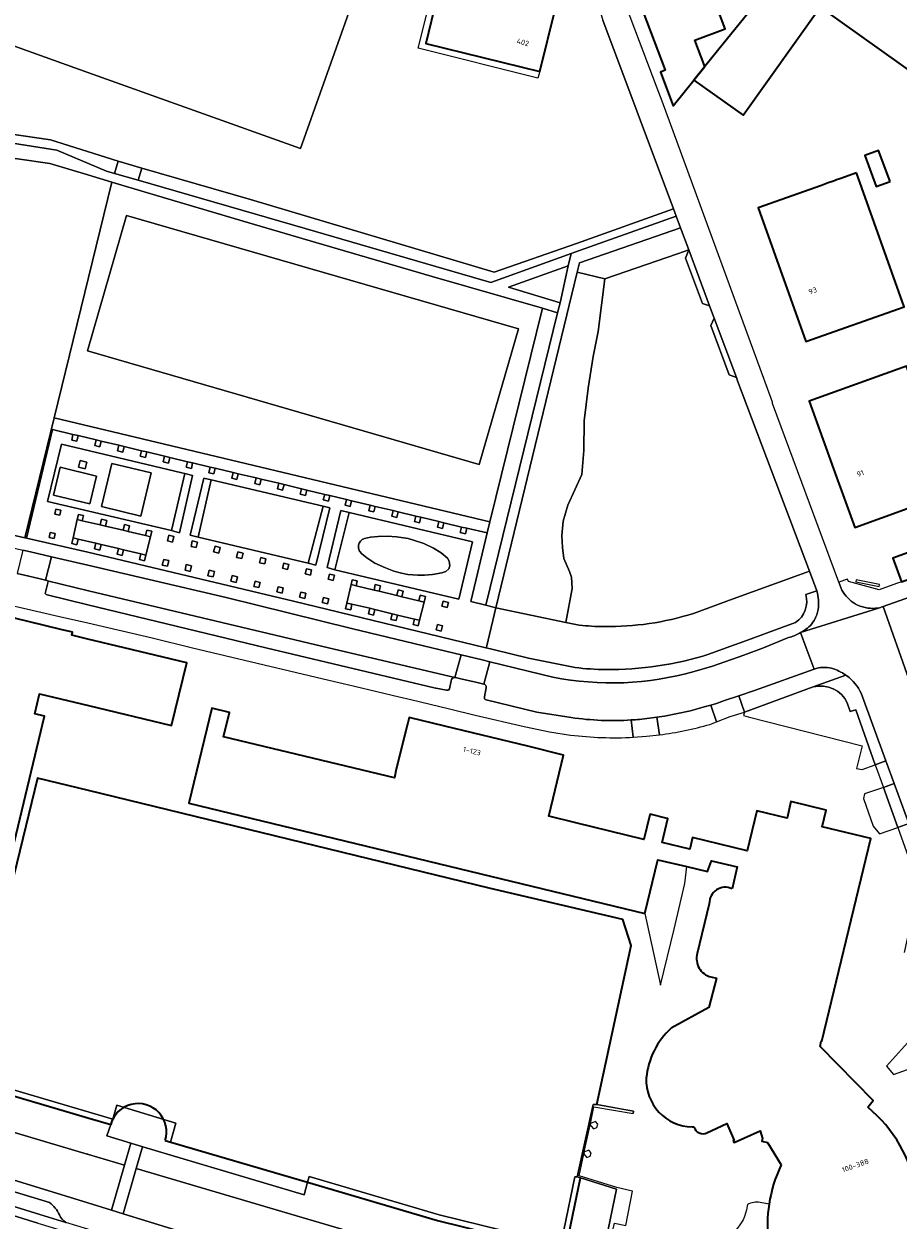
# Model space of a CAD drawing. Extents: x 151587 to 155483, y 462503 to 464608.
# Tile 184 of 236: x 153989 to 154138, y 463403 to 463606. Entities that reach past the tile are written whole.
import ezdxf
from ezdxf.enums import TextEntityAlignment as Align

# ---------------------------------------------------------------- set-up
doc = ezdxf.new("R2010")
doc.units = 0
doc.header["$LTSCALE"] = 0.5
for name, color, linetype, lineweight in [('B-RO-GK-BESCHOEIING-G', 251, 'GK-BESCHOEIING', 35), ('B-RO-GR-BEPLANTING_CULTUUR_BODEMBEDEKKER-GV', 251, 'CONTINUOUS', 18), ('B-RO-GR-BEPLANTING_CULTUUR_BOSPLANTSOEN-GV', 251, 'CONTINUOUS', 18), ('B-RO-GR-BEPLANTING_CULTUUR_HEESTERS-GV', 251, 'CONTINUOUS', 18), ('B-RO-GR-BEPLANTING_CULTUUR_VASTE PLANTENVAK-GV', 251, 'CONTINUOUS', 18), ('B-RO-GR-GROENVOORZIENING-GV', 251, 'CONTINUOUS', 18), ('B-RO-GR-HAAG-GV', 251, 'CONTINUOUS', 13), ('B-RO-IE-TERREINAFSCHEIDING_KUNSTMATIG_HEKWERK-G', 251, 'IE-TERREINAFSCHEIDING-KUNSTMATIG', 18), ('B-RO-IE-TERREINAFSCHEIDING_KUNSTMATIG_MUUR-G', 251, 'IE-TERREINAFSCHEIDING-KUNSTMATIG-DICHT', 18), ('B-RO-OG-BEBOUWING-GV', 6, 'CONTINUOUS', 35), ('B-RO-OG-BEBOUWING-T18', 1, 'CONTINUOUS', 18), ('B-RO-OG-TERREIN_CULTUURSCHEIDING-GV', 251, 'CONTINUOUS', 18), ('B-RO-OG-TERREIN_ONBEGROEID-GV', 251, 'CONTINUOUS', 18), ('B-RO-OG-WATER_MEER-GV', 251, 'CONTINUOUS', 18), ('B-RO-OG-WATER_SLOOT-GV', 251, 'CONTINUOUS', 18), ('B-RO-VH-VERHARDING_ASFALT-GV', 251, 'CONTINUOUS', 18), ('B-RO-VH-VERHARDING_BETONSTRAATSTEEN-GV', 251, 'CONTINUOUS', 18), ('B-RO-VH-VERHARDING_HALFVERHARDING-GV', 251, 'CONTINUOUS', 18), ('B-RO-VH-VERHARDING_HALFVERHARDING_GRIND-GV', 251, 'CONTINUOUS', 18), ('B-RO-VH-VERHARDING_STRAATBAKSTEEN-GV', 251, 'CONTINUOUS', 18), ('B-RO-VH-VERHARDING_TEGEL-GV', 251, 'CONTINUOUS', 18)]:
    doc.layers.add(name, color=color, linetype=linetype, lineweight=lineweight)
doc.styles.add('NLCS-ISO-M200-T18', font='NLCS-ISO.ttf', dxfattribs={"height": 0.36})
doc.linetypes.add('GK-BESCHOEIING', pattern='A,30,-5,[1,NLCS.SHX,S=1,R=0,X=0,Y=0],-5', length=40)
doc.linetypes.add('IE-TERREINAFSCHEIDING-KUNSTMATIG', pattern='A,4,[82,NLCS.SHX,S=0.75,R=90,X=0,Y=0],4,-2', length=10)
doc.linetypes.add('IE-TERREINAFSCHEIDING-KUNSTMATIG-DICHT', pattern='A,8,-1,[82,NLCS.SHX,S=0.75,R=90,X=0,Y=0],-1', length=10)

msp = doc.modelspace()

# ---------------------------------------------------------------- linework, layer by layer
at = {"layer": 'B-RO-GK-BESCHOEIING-G', "flags": 128}
for points in [[(154000.1, 463475.734), (153991.401, 463477.848), (153978.816, 463426.289)], [(154086.619, 463422.272), (154092.436, 463449.326), (154091.041, 463453.772), (154068.32, 463459.111), (154000.1, 463475.734)], [(153978.816, 463426.289), (154000, 463420.027)], [(154000, 463420.027), (154003.882, 463418.909)], [(154013.166, 463416.16), (154037.36, 463409.099)], [(154037.36, 463409.099), (154059.507, 463402.54), (154077.638, 463398.104), (154081.866, 463400.249), (154083.83, 463409.813)]]:
    msp.add_lwpolyline(points, dxfattribs=at)
at = {"layer": 'B-RO-GK-BESCHOEIING-G'}
msp.add_lwpolyline([(154013.166, 463416.16, 1.016273), (154003.882, 463418.909)], format="xyb", dxfattribs=at)
at = {"layer": 'B-RO-GR-BEPLANTING_CULTUUR_BODEMBEDEKKER-GV', "flags": 128}
for points in [[(154123.459, 463493.333), (154111.757, 463489.074), (154111.605, 463488.474), (154112.385, 463488.277), (154131.802, 463483.332), (154130.839, 463479.489), (154131.787, 463479.291), (154134.003, 463480.082)], [(154134.003, 463480.082), (154130.7, 463489.44), (154129.745, 463489.18), (154129.25, 463490.613)], [(154139.741, 463443.967), (154143.918, 463437.834), (154140.516, 463433.937), (154135.94, 463428.802), (154137.094, 463427.403), (154149.335, 463431.784), (154151.236, 463426.527), (154153.255, 463427.238), (154153.317, 463427.26), (154152.868, 463428.633), (154147.814, 463442.51), (154147.697, 463442.509), (154143.498, 463454.183), (154141.608, 463458.942), (154141.279, 463458.792), (154138.952, 463448.174)]]:
    msp.add_lwpolyline(points, dxfattribs=at)
at = {"layer": 'B-RO-GR-BEPLANTING_CULTUUR_BODEMBEDEKKER-GV'}
msp.add_lwpolyline([(154129.25, 463490.613, 0.363656), (154123.459, 463493.333)], format="xyb", dxfattribs=at)
at = {"layer": 'B-RO-GR-BEPLANTING_CULTUUR_BODEMBEDEKKER-GV', "flags": 128}
msp.add_lwpolyline([(154137.861, 463469.452), (154135.409, 463476.251), (154132.168, 463475.137), (154131.99, 463474.333), (154133.63, 463469.637), (154134.754, 463468.329)], close=True, dxfattribs=at)
at = {"layer": 'B-RO-GR-BEPLANTING_CULTUUR_BOSPLANTSOEN-GV', "flags": 128}
for points in [[(154066.263, 463669.548), (154036.199, 463584.948), (154000, 463597.868), (153930.586, 463622.839)], [(154079.57, 463608.817), (154076.93, 463598.035), (154076.602, 463596.931), (154056.214, 463602.043), (154059.154, 463613.777)], [(153981.164, 463588.266), (153993.621, 463586.422), (154005.16, 463582.8), (154009.17, 463581.63), (154027.649, 463576.295), (154069.123, 463563.895), (154083.146, 463568.788), (154099.642, 463574.688), (154087.637, 463606.806)], [(154103.043, 463505.844), (154105.703, 463506.821), (154109.225, 463508.115), (154120.93, 463512.361), (154122.81, 463513.044), (154110.573, 463545.446), (154110.378, 463545.968), (154109.142, 463546.42), (154106.001, 463554.823), (154106.598, 463556.08), (154105.818, 463558.168), (154104.599, 463558.574), (154101.72, 463566.275), (154102.253, 463567.705), (154100.363, 463567.05), (154087.968, 463562.756)], [(154087.968, 463562.756), (154086.844, 463553.807), (154086.02, 463549.581), (154085.137, 463544.187), (154084.451, 463538.646), (154084.402, 463533.586), (154084.068, 463529.51), (154081.684, 463524.258), (154080.865, 463521.537), (154080.676, 463519.108), (154080.763, 463517.088), (154081.024, 463515.21), (154081.952, 463513.006), (154082.323, 463512.03), (154082.423, 463510.075), (154081.328, 463504.315), (154083.633, 463503.863)]]:
    msp.add_lwpolyline(points, dxfattribs=at)
msp.add_lwpolyline([(154083.297, 463563.89), (154069.443, 463506.817), (154081.328, 463504.315), (154082.423, 463510.075), (154082.323, 463512.03), (154081.952, 463513.006), (154081.024, 463515.21), (154080.763, 463517.088), (154080.676, 463519.108), (154080.865, 463521.537), (154081.684, 463524.258), (154084.068, 463529.51), (154084.402, 463533.586), (154084.451, 463538.646), (154085.137, 463544.187), (154086.02, 463549.581), (154086.844, 463553.807), (154087.968, 463562.756)], close=True, dxfattribs=at)
at = {"layer": 'B-RO-GR-BEPLANTING_CULTUUR_BOSPLANTSOEN-GV'}
for points in [[(154087.851, 463503.606, 0.0789816), (154103.043, 463505.844)], [(154083.633, 463503.863, 0.0258324), (154087.851, 463503.606)]]:
    msp.add_lwpolyline(points, format="xyb", dxfattribs=at)
at = {"layer": 'B-RO-GR-BEPLANTING_CULTUUR_HEESTERS-GV', "flags": 128}
for points in [[(154083.297, 463563.89), (154087.968, 463562.756), (154100.363, 463567.05), (154102.253, 463567.705), (154100.852, 463571.453), (154083.69, 463565.508)], [(154046.704, 463518.44), (154046.383, 463518.164), (154046.172, 463517.8), (154046.057, 463517.457), (154046.056, 463516.954), (154046.251, 463516.461), (154046.651, 463515.975), (154047.455, 463515.304), (154048.839, 463514.408), (154050.642, 463513.596), (154052.067, 463513.05), (154053.367, 463512.68), (154054.473, 463512.475), (154056.175, 463512.34), (154057.285, 463512.361), (154058.657, 463512.469), (154060.23, 463512.751), (154060.948, 463512.98), (154061.413, 463513.443), (154061.599, 463513.967), (154061.478, 463514.721), (154061.191, 463515.277), (154060.142, 463516.143), (154058.829, 463516.971), (154057.152, 463517.745), (154055.441, 463518.342), (154054.49, 463518.6), (154052.533, 463518.875), (154050.973, 463519.003), (154049.424, 463518.943), (154048.091, 463518.813), (154047.051, 463518.572)], [(154084.406, 463413.879), (154084.53, 463413.74), (154084.935, 463413.284), (154085.503, 463413.508), (154085.642, 463414.092), (154085.237, 463414.548), (154084.669, 463414.324), (154084.486, 463414.252)]]:
    msp.add_lwpolyline(points, close=True, dxfattribs=at)
at = {"layer": 'B-RO-GR-BEPLANTING_CULTUUR_VASTE PLANTENVAK-GV', "flags": 128}
msp.add_lwpolyline([(154085.52, 463419.067), (154085.466, 463418.818), (154085.664, 463418.595), (154086.069, 463418.139), (154086.637, 463418.363), (154086.776, 463418.947), (154086.371, 463419.403), (154085.803, 463419.179)], close=True, dxfattribs=at)
at = {"layer": 'B-RO-GR-GROENVOORZIENING-GV', "flags": 128}
for points in [[(153998.35, 463536.1), (153997.46, 463536.3), (153997.24, 463535.34), (153998.13, 463535.14)], [(154002.28, 463535.17), (154001.41, 463535.38), (154001.18, 463534.42), (154002.06, 463534.22)], [(154006.15, 463534.26), (154005.28, 463534.47), (154005.05, 463533.51), (154005.92, 463533.3)], [(154009.14, 463533.54), (154008.91, 463532.58), (154009.79, 463532.37), (154010.01, 463533.33)], [(153998.68, 463531.88), (153998.4, 463530.71), (153999.53, 463530.44), (153999.81, 463531.61)], [(154013.93, 463532.39), (154013.06, 463532.6), (154012.83, 463531.64), (154013.71, 463531.44)], [(154017.83, 463531.46), (154016.96, 463531.67), (154016.73, 463530.71), (154017.61, 463530.51)], [(154016.49, 463529.67), (154014.25, 463519.97), (154015.58, 463519.58), (154017.81, 463529.32)], [(154020.82, 463530.75), (154020.59, 463529.8), (154021.46, 463529.59), (154021.69, 463530.54)], [(154025.59, 463529.62), (154024.71, 463529.82), (154024.49, 463528.87), (154025.36, 463528.66)], [(154018.757, 463518.846), (154021.007, 463528.578), (154019.72, 463528.88), (154017.39, 463519.17)], [(154028.62, 463528.9), (154028.4, 463527.94), (154029.27, 463527.74), (154029.5, 463528.69)], [(154033.38, 463527.78), (154032.5, 463527.99), (154032.27, 463527.03), (154033.15, 463526.83)], [(154037.25, 463526.85), (154036.38, 463527.07), (154036.15, 463526.12), (154037.02, 463525.9)], [(154040.3, 463526.11), (154040.07, 463525.16), (154040.94, 463524.95), (154041.17, 463525.9)], [(154044.88, 463525.01), (154044, 463525.22), (154043.78, 463524.26), (154044.65, 463524.06)], [(153994.35, 463522.74), (153995.21, 463522.55), (153995.4, 463523.42), (153994.54, 463523.61)], [(154037.49, 463514.4), (154038.81, 463514.06), (154041.15, 463523.81), (154040.06, 463524.1)], [(154044.44, 463523.01), (154043.06, 463523.35), (154040.75, 463513.66), (154042.05, 463513.27)], [(154048.92, 463524.06), (154048.04, 463524.27), (154047.82, 463523.32), (154048.69, 463523.11)], [(154052.82, 463523.14), (154051.94, 463523.35), (154051.72, 463522.39), (154052.59, 463522.18)], [(153999.05, 463521.63), (153999.26, 463522.51), (153998.41, 463522.71), (153998.2, 463521.84)], [(154002.98, 463520.72), (154003.2, 463521.68), (154002.32, 463521.88), (154002.1, 463520.93)], [(154005.99, 463520.02), (154006.86, 463519.81), (154007.09, 463520.76), (154006.21, 463520.97)], [(154055.8, 463522.42), (154055.57, 463521.47), (154056.45, 463521.26), (154056.68, 463522.21)], [(154059.72, 463521.49), (154059.49, 463520.53), (154060.37, 463520.32), (154060.6, 463521.28)], [(153994.45, 463519.44), (153993.59, 463519.63), (153993.4, 463518.78), (153994.26, 463518.59)], [(154009.78, 463519.09), (154010.66, 463518.87), (154010.89, 463519.82), (154010.02, 463520.04)], [(154014.41, 463517.99), (154014.63, 463518.94), (154013.76, 463519.15), (154013.53, 463518.19)], [(154063.59, 463520.55), (154063.37, 463519.63), (154064.24, 463519.42), (154064.47, 463520.34)], [(153998.35, 463518.5), (153997.48, 463518.7), (153997.25, 463517.75), (153998.13, 463517.54)], [(154001.37, 463517.8), (154001.14, 463516.84), (154002.02, 463516.64), (154002.24, 463517.59)], [(154005.2, 463516.88), (154004.97, 463515.93), (154005.84, 463515.72), (154006.07, 463516.67)], [(154018.65, 463518), (154017.77, 463518.2), (154017.55, 463517.25), (154018.42, 463517.04)], [(154021.4, 463516.32), (154022.28, 463516.1), (154022.51, 463517.06), (154021.64, 463517.27)], [(154008.99, 463515.98), (154008.77, 463515.03), (154009.64, 463514.82), (154009.87, 463515.78)], [(154012.9, 463515.04), (154012.67, 463514.09), (154013.55, 463513.88), (154013.78, 463514.83)], [(154026.18, 463515.18), (154026.41, 463516.13), (154025.54, 463516.34), (154025.31, 463515.38)], [(154030.1, 463514.27), (154030.31, 463515.14), (154029.44, 463515.36), (154029.22, 463514.48)], [(154017.62, 463513.96), (154016.74, 463514.15), (154016.53, 463513.2), (154017.41, 463513)], [(154020.66, 463513.21), (154020.43, 463512.26), (154021.3, 463512.05), (154021.54, 463513)], [(154033.33, 463514.41), (154033.12, 463513.54), (154033.99, 463513.32), (154034.2, 463514.2)], [(154038.07, 463513.26), (154037.19, 463513.46), (154036.99, 463512.58), (154037.87, 463512.38)], [(154025.21, 463511.12), (154025.44, 463512.07), (154024.56, 463512.28), (154024.34, 463511.32)], [(154029.33, 463511.12), (154028.45, 463511.33), (154028.24, 463510.45), (154029.12, 463510.24)], [(154041.76, 463511.46), (154041.97, 463512.34), (154041.1, 463512.55), (154040.88, 463511.68)], [(154044.8, 463510.76), (154045.67, 463510.57), (154045.85, 463511.4), (154044.99, 463511.59)], [(154049.57, 463509.61), (154049.8, 463510.57), (154048.92, 463510.78), (154048.7, 463509.82)], [(154033.04, 463509.31), (154033.24, 463510.19), (154032.36, 463510.39), (154032.16, 463509.51)], [(154036.91, 463508.4), (154037.12, 463509.28), (154036.24, 463509.49), (154036.03, 463508.61)], [(154053.43, 463508.69), (154053.66, 463509.65), (154052.78, 463509.86), (154052.56, 463508.9)], [(154057.21, 463507.79), (154057.44, 463508.75), (154056.56, 463508.95), (154056.34, 463508)], [(154040.78, 463507.48), (154040.99, 463508.36), (154040.11, 463508.57), (154039.9, 463507.69)], [(154044.95, 463507.41), (154044.08, 463507.61), (154043.85, 463506.66), (154044.73, 463506.45)], [(154047.96, 463506.72), (154047.73, 463505.77), (154048.61, 463505.56), (154048.84, 463506.51)], [(154061.35, 463507.73), (154060.47, 463507.94), (154060.26, 463507.07), (154061.13, 463506.85)], [(154052.67, 463505.58), (154051.8, 463505.79), (154051.57, 463504.84), (154052.45, 463504.63)], [(154056.46, 463504.69), (154055.58, 463504.89), (154055.36, 463503.94), (154056.23, 463503.73)], [(154059.27, 463503.07), (154060.15, 463502.85), (154060.36, 463503.73), (154059.49, 463503.94)]]:
    msp.add_lwpolyline(points, close=True, dxfattribs=at)
at = {"layer": 'B-RO-GR-HAAG-GV', "flags": 128}
for points in [[(154014.25, 463519.97), (154015.58, 463519.58), (154017.81, 463529.32), (154016.49, 463529.67)], [(154018.757, 463518.846), (154021.007, 463528.578), (154019.72, 463528.88), (154017.39, 463519.17)], [(154040.06, 463524.1), (154037.49, 463514.4), (154038.81, 463514.06), (154041.15, 463523.81)], [(154042.05, 463513.27), (154044.44, 463523.01), (154043.06, 463523.35), (154040.75, 463513.66)]]:
    msp.add_lwpolyline(points, close=True, dxfattribs=at)
at = {"layer": 'B-RO-IE-TERREINAFSCHEIDING_KUNSTMATIG_HEKWERK-G', "flags": 128}
for points in [[(154000, 463597.868), (154036.199, 463584.948), (154066.263, 463669.548)], [(153927.565, 463634.718), (153930.586, 463622.839), (154000, 463597.868)]]:
    msp.add_lwpolyline(points, dxfattribs=at)
at = {"layer": 'B-RO-IE-TERREINAFSCHEIDING_KUNSTMATIG_MUUR-G', "flags": 128}
for points in [[(154083.83, 463409.813), (154083.3, 463410.006), (154085.995, 463422.319), (154086.619, 463422.272)], [(154086.619, 463422.272), (154092.232, 463421.25)], [(154092.232, 463421.25), (154092.847, 463421.138), (154092.784, 463420.751)], [(154083.83, 463409.813), (154089.966, 463407.901)]]:
    msp.add_lwpolyline(points, dxfattribs=at)
at = {"layer": 'B-RO-OG-BEBOUWING-GV', "flags": 128}
for points in [[(154141.763, 463596.796), (154142.832, 463596.032), (154150.996, 463607.509), (154148.707, 463609.138), (154144.51, 463612.123), (154148.367, 463617.506), (154150.924, 463615.679), (154152.087, 463617.306), (154154.442, 463620.6), (154156.08, 463619.429), (154158.428, 463617.75), (154163.477, 463624.83), (154159.78, 463627.466), (154162.335, 463631.048), (154146.01, 463642.689), (154146.37, 463643.194), (154142.75, 463645.555), (154122.662, 463620.689), (154108.106, 463602.744), (154105.027, 463598.904), (154103.145, 463596.585), (154111.543, 463590.613), (154124.641, 463609.03)], [(154103.145, 463596.585), (154105.027, 463598.904), (154103.28, 463603.366), (154108.488, 463605.34), (154101.586, 463623.546), (154092.307, 463620.036), (154090.305, 463619.271), (154098.275, 463598.268), (154097.441, 463597.952), (154099.607, 463592.227)], [(154071.426, 463610.796), (154070.691, 463607.799), (154059.404, 463610.563), (154057.502, 463602.793), (154076.93, 463598.035), (154079.57, 463608.817), (154079.729, 463609.468), (154071.589, 463611.461)], [(154136.517, 463579.349), (154134.581, 463584.616), (154132.206, 463583.743), (154134.143, 463578.476)], [(154130.821, 463580.803), (154128.132, 463579.847), (154127.793, 463579.727), (154127.434, 463579.599), (154127.184, 463579.511), (154126.915, 463579.415), (154126.57, 463579.293), (154126.331, 463579.208), (154125.993, 463579.088), (154124.869, 463578.688), (154114.095, 463574.861), (154122.184, 463552.091), (154138.91, 463558.032)], [(154141.327, 463524.379), (154147.084, 463526.455), (154145.087, 463531.994), (154143.104, 463537.494), (154139.347, 463547.913), (154122.783, 463541.941), (154127.436, 463529.037), (154128.495, 463526.1), (154130.52, 463520.483), (154139.586, 463523.752)], [(154142.37, 463512.67), (154140.896, 463516.689), (154136.993, 463515.257), (154138.467, 463511.238)]]:
    msp.add_lwpolyline(points, close=True, dxfattribs=at)
for points in [[(153977.741, 463426.547), (153992.596, 463488.378), (153990.953, 463488.776), (153991.776, 463492.198), (154000.126, 463490.178), (154014.238, 463486.763), (154016.817, 463497.425), (154006.175, 463500), (154000, 463501.494), (153997.261, 463502.157), (153997.36, 463502.648), (153997.151, 463502.698), (153995.389, 463503.123), (153984.692, 463505.703)], [(154054.398, 463487.002), (154052.476, 463479.371), (154052.19, 463477.862), (154023.103, 463484.874), (154024.098, 463489.006), (154021.089, 463489.737), (154017.172, 463473.542), (154068.511, 463461.171), (154094.777, 463454.795), (154096.998, 463463.929), (154101.914, 463462.766), (154105.435, 463461.933), (154106.137, 463463.742), (154110.489, 463462.732), (154109.653, 463458.977)], [(154132.727, 463421.827), (154133.644, 463422.953), (154124.615, 463432.161), (154124.814, 463433.085), (154124.894, 463433.073), (154133.232, 463467.54), (154124.963, 463469.555), (154125.678, 463472.368), (154119.656, 463473.823), (154119, 463471.011), (154113.842, 463472.258), (154112.186, 463465.466), (154102.911, 463467.7), (154102.443, 463465.747), (154097.74, 463466.86), (154098.702, 463470.942), (154098.582, 463470.971), (154095.677, 463471.671), (154095.66, 463471.602), (154094.603, 463467.378), (154083.022, 463470.209), (154078.428, 463471.332), (154080.961, 463481.762), (154074.864, 463483.243), (154060.769, 463486.666), (154054.686, 463488.143), (154054.398, 463487.002)], [(154105.76, 463456.457), (154103.719, 463448.001)], [(154106.022, 463444.002), (154106.99, 463443.77), (154105.702, 463438.829), (154099.293, 463435.298)], [(154102.817, 463418.485), (154103.137, 463418.474)], [(154105.364, 463417.473), (154108.762, 463419.039), (154110.008, 463416.174), (154109.844, 463416.098), (154109.97, 463415.805), (154114.445, 463417.838), (154114.824, 463416.507), (154114.71, 463416.07), (154115.691, 463415.835), (154117.995, 463412.009)]]:
    msp.add_lwpolyline(points, dxfattribs=at)
at = {"layer": 'B-RO-OG-BEBOUWING-GV'}
for points in [[(154109.653, 463458.977, 0.5696531), (154105.76, 463456.457)], [(154103.719, 463448.001, 0.4214222), (154106.022, 463444.002)], [(154099.293, 463435.298, 0.1862017), (154095.031, 463426.79)], [(154095.031, 463426.79, 0.4185565), (154102.817, 463418.485)], [(154141.044, 463407.362, 0.1839312), (154132.727, 463421.827)], [(154103.137, 463418.474, 0.4573944), (154105.364, 463417.473)], [(154117.995, 463412.009, 0.0788663), (154115.949, 463405.337)], [(154115.949, 463405.337, 0.07661), (154115.876, 463398.928)]]:
    msp.add_lwpolyline(points, format="xyb", dxfattribs=at)
at = {"layer": 'B-RO-OG-TERREIN_CULTUURSCHEIDING-GV', "flags": 128}
for points in [[(153949.178, 463584.943), (153956.57, 463586.205), (153963.864, 463586.391), (153981.725, 463586.725), (153994.708, 463584.673), (154003.18, 463581.1), (154004.55, 463580.72), (154005.16, 463582.8), (153993.621, 463586.422), (153981.164, 463588.266), (153974.059, 463588.575), (153963.904, 463588.396), (153956.371, 463588.204), (153948.138, 463586.771)], [(154100.102, 463573.458), (154099.642, 463574.688), (154083.146, 463568.788), (154069.123, 463563.895), (154027.649, 463576.295), (154009.17, 463581.63), (154008.57, 463579.55), (154036.995, 463571.319), (154068.59, 463562.17), (154082.24, 463567.068), (154083.652, 463567.575)], [(154036.491, 463569.622), (154027.365, 463572.28), (154010.131, 463577.385), (154004.048, 463579.23), (154003.995, 463579.013), (153994.253, 463539.12), (154068.412, 463521.457), (154077.346, 463557.764), (154058.605, 463563.18)], [(154066.583, 463531.199), (153999.918, 463550.514), (154006.597, 463573.566), (154073.262, 463554.251)], [(154066.583, 463531.199), (154073.262, 463554.251), (154006.597, 463573.566), (153999.918, 463550.514)], [(154081.739, 463564.971), (154071.586, 463561.343), (154080.39, 463558.71)], [(154079.92, 463557.02), (154077.346, 463557.764), (154068.412, 463521.457), (154067.94, 463519.54), (154065.16, 463507.88), (154067.7, 463507.24)], [(154044.88, 463525.01), (154048.04, 463524.27), (154048.92, 463524.06), (154051.94, 463523.35), (154052.82, 463523.14), (154055.8, 463522.42), (154056.68, 463522.21), (154059.72, 463521.49), (154060.6, 463521.28), (154063.59, 463520.55), (154064.47, 463520.34), (154067.94, 463519.54), (154068.412, 463521.457), (153994.253, 463539.12), (153989.28, 463518.735), (153989.539, 463518.676), (153993.979, 463537.154), (153997.46, 463536.3), (153998.35, 463536.1), (154001.41, 463535.38), (154002.28, 463535.17), (154005.28, 463534.47), (154006.15, 463534.26), (154009.14, 463533.54), (154010.01, 463533.33), (154013.06, 463532.6), (154013.93, 463532.39), (154016.96, 463531.67), (154017.83, 463531.46), (154020.82, 463530.75), (154021.69, 463530.54), (154024.71, 463529.82), (154025.59, 463529.62), (154028.62, 463528.9), (154029.5, 463528.69), (154032.5, 463527.99), (154033.38, 463527.78), (154036.38, 463527.07), (154037.25, 463526.85), (154040.3, 463526.11), (154041.17, 463525.9), (154044, 463525.22)], [(154018.757, 463518.846), (154037.49, 463514.4), (154040.06, 463524.1), (154021.007, 463528.578)], [(154097.468, 463442.598), (154099.787, 463452.128), (154101.595, 463459.912), (154101.914, 463462.766), (154096.998, 463463.929), (154094.777, 463454.795)], [(153982.836, 463418.893), (153980.588, 463411.541), (154000, 463405.567), (154004.016, 463404.318), (154006.243, 463411.975), (154000.125, 463413.783), (154000, 463413.82), (153999.875, 463413.857)]]:
    msp.add_lwpolyline(points, close=True, dxfattribs=at)
for points in [[(154004.048, 463579.23), (154000, 463580.458), (153993.539, 463582.418), (153982.451, 463584.011), (153982.396, 463581.788), (153981.332, 463581.735), (153981.279, 463579.076), (153976.493, 463579.129), (153976.493, 463581.735), (153975.483, 463581.735), (153975.483, 463583.917), (153970.917, 463583.752), (153964.192, 463583.828), (153956.6, 463583.586), (153949.681, 463582.355), (153937.047, 463574.154), (153947.453, 463558.987), (153952.602, 463551.102), (153966.563, 463527.653), (153967.265, 463526.472)], [(153973.794, 463522.29), (153989.28, 463518.735), (153994.253, 463539.12), (154003.995, 463579.013), (154004.048, 463579.23)], [(154122.167, 463509.087), (154124.083, 463509.673), (154122.81, 463513.044), (154120.93, 463512.361), (154109.225, 463508.115), (154105.703, 463506.821), (154103.043, 463505.844)], [(154083.633, 463503.863), (154081.328, 463504.315), (154069.443, 463506.817), (154067.819, 463500.125), (154067.701, 463500), (154067.785, 463499.985), (154068.972, 463499.697), (154074.978, 463498.24), (154082.904, 463496.64)], [(154105.702, 463498.92), (154108.641, 463500), (154112.276, 463501.325), (154118.103, 463503.449), (154120.453, 463504.301)], [(154074.411, 463382.591), (154085.904, 463378.883), (154089.593, 463393.724), (154087.717, 463394.134), (154089.618, 463402.122), (154091.547, 463401.722), (154092.695, 463407.529), (154090.029, 463408.201), (154083.61, 463410.171), (154084.406, 463413.879), (154084.486, 463414.252), (154085.466, 463418.818), (154085.52, 463419.067), (154086.124, 463421.881), (154092.784, 463420.751), (154092.847, 463421.138), (154092.232, 463421.25), (154091.217, 463421.435), (154086.619, 463422.272), (154085.995, 463422.319), (154083.3, 463410.006), (154083.83, 463409.813), (154089.966, 463407.901), (154088.192, 463399.412)], [(154075.536, 463392.436), (154056.876, 463397.034), (154030.117, 463404.919), (154008.245, 463411.384), (154006.032, 463403.69), (154038.604, 463393.662), (154042.538, 463392.455), (154063.213, 463386.111), (154073.755, 463382.803), (154074.411, 463382.591)], [(154112.251, 463405.267), (154112.205, 463405.004)], [(154115.949, 463405.337), (154115.927, 463405.341), (154114.439, 463405.604)]]:
    msp.add_lwpolyline(points, dxfattribs=at)
at = {"layer": 'B-RO-OG-TERREIN_CULTUURSCHEIDING-GV'}
for points in [[(154120.453, 463504.301, 0.3255352), (154122.167, 463509.087)], [(154103.043, 463505.844, -0.0789816), (154087.851, 463503.606)], [(154087.851, 463503.606, -0.0258324), (154083.633, 463503.863)], [(154088.141, 463496.304, 0.0797258), (154105.702, 463498.92)], [(154082.904, 463496.64, 0.0271134), (154088.141, 463496.304)], [(154112.205, 463405.004, -0.1713754), (154110.062, 463400.748)], [(154114.439, 463405.604, 0.1905694), (154112.251, 463405.267)], [(154115.876, 463398.928, -0.07661), (154115.949, 463405.337)]]:
    msp.add_lwpolyline(points, format="xyb", dxfattribs=at)
at = {"layer": 'B-RO-OG-TERREIN_ONBEGROEID-GV', "flags": 128}
for points in [[(154002.31, 463524.02), (154009.02, 463522.41), (154010.78, 463529.78), (154004.09, 463531.38)], [(154000.35, 463524.49), (154001.49, 463529.23), (153995.29, 463530.74), (153994.13, 463525.99)]]:
    msp.add_lwpolyline(points, close=True, dxfattribs=at)
at = {"layer": 'B-RO-OG-WATER_MEER-GV', "flags": 128}
for points in [[(154083.3, 463410.006), (154085.995, 463422.319), (154086.619, 463422.272), (154092.436, 463449.326), (154091.041, 463453.772), (154068.32, 463459.111), (154000.1, 463475.734), (153991.401, 463477.848), (153978.816, 463426.289), (153984.577, 463424.586), (153984.808, 463425.533), (154004.241, 463419.823), (154004.943, 463422.211), (154014.979, 463419.121), (154014.034, 463415.907), (154037.36, 463409.099), (154037.644, 463410.058), (154059.777, 463403.503), (154077.516, 463399.163), (154080.983, 463400.922), (154082.85, 463410.014)], [(154003.882, 463418.909), (154004.241, 463419.823), (153984.808, 463425.533), (153984.577, 463424.586), (154000, 463420.027)], [(154009.317, 463415.109), (154009.365, 463415.095), (154036.8, 463406.935), (154037.36, 463409.099), (154014.034, 463415.907), (154014.979, 463419.121), (154004.943, 463422.211), (154004.241, 463419.823), (154003.882, 463418.909), (154003.223, 463416.965), (154007.333, 463415.721), (154007.458, 463415.682), (154009.192, 463415.148)], [(154083.83, 463409.813), (154083.3, 463410.006), (154082.85, 463410.014), (154080.983, 463400.922), (154077.516, 463399.163), (154059.777, 463403.503), (154037.644, 463410.058), (154037.36, 463409.099), (154059.507, 463402.54), (154077.638, 463398.104), (154081.866, 463400.249)]]:
    msp.add_lwpolyline(points, close=True, dxfattribs=at)
at = {"layer": 'B-RO-OG-WATER_SLOOT-GV', "flags": 128}
msp.add_lwpolyline([(154007.333, 463415.721), (154003.223, 463416.965), (154003.882, 463418.909), (154000, 463420.027), (153984.577, 463424.586), (153982.836, 463418.893), (153999.875, 463413.857), (154000, 463413.82), (154000.125, 463413.783), (154006.243, 463411.975)], close=True, dxfattribs=at)
for points in [[(154083.83, 463409.813), (154081.866, 463400.249), (154077.638, 463398.104), (154059.507, 463402.54), (154037.36, 463409.099), (154036.8, 463406.935), (154009.365, 463415.095), (154009.317, 463415.109), (154008.245, 463411.384), (154030.117, 463404.919), (154056.876, 463397.034), (154075.536, 463392.436)], [(154088.192, 463399.412), (154089.966, 463407.901), (154083.83, 463409.813)]]:
    msp.add_lwpolyline(points, dxfattribs=at)
at = {"layer": 'B-RO-VH-VERHARDING_ASFALT-GV', "flags": 128}
for points in [[(153993.789, 463515.503), (153992.758, 463511.503), (153992.987, 463511.448)], [(153993.113, 463511.408), (153993.135, 463511.396), (154000.127, 463509.684), (154040.949, 463500), (154062.447, 463494.96), (154062.47, 463494.959), (154063.505, 463498.796), (154058.51, 463500), (154044.859, 463503.302), (154023.549, 463508.543), (154000, 463514.059), (153993.789, 463515.503)], [(153993.236, 463511.311), (153992.729, 463509.262)], [(154062.447, 463494.96), (154040.949, 463500), (154000.127, 463509.684), (153993.135, 463511.396)], [(153993.087, 463508.996), (154000, 463507.341), (154030.298, 463500), (154058.933, 463493.193), (154061.044, 463492.787)], [(154093.873, 463487.827), (154096.834, 463488.215), (154098.136, 463488.386), (154102.551, 463489.27), (154104.863, 463489.936), (154106.021, 463490.269), (154106.969, 463490.542), (154108.369, 463491.01), (154110.775, 463491.815), (154113.479, 463492.719), (154123.607, 463496.382), (154122.238, 463500), (154121.306, 463502.609), (154121.113, 463502.498)], [(154119.257, 463501.738), (154114.976, 463500), (154111.655, 463498.749), (154106.309, 463496.89), (154103.175, 463495.965)], [(154079.107, 463495.013), (154068.402, 463497.615), (154067.359, 463493.829)], [(154061.523, 463492.994), (154061.833, 463494.359)], [(154067.777, 463493.176), (154067.48, 463491.636)], [(154067.783, 463491.163), (154076.435, 463489.051), (154082.263, 463488.137)], [(153958.099, 463414.001), (153956.445, 463414.552), (153951.033, 463416.106), (153947.824, 463417.03), (153946.202, 463417.497), (153933.48, 463421.408), (153933.074, 463421.532), (153932.644, 463420.131), (153947.408, 463415.642), (153950.602, 463414.671), (153956.029, 463413.111), (153991.456, 463402.106), (154015.336, 463394.884), (154060.767, 463380.884), (154072.7, 463377.008), (154084.251, 463373.257), (154088.918, 463371.493), (154091.789, 463370.084), (154095.282, 463368.679), (154097.887, 463367.844)], [(153991.456, 463402.106), (153956.029, 463413.111), (153950.602, 463414.671), (153947.408, 463415.642), (153932.644, 463420.131), (153930.907, 463414.464), (153945.711, 463409.982), (153948.9, 463409.017), (153954.118, 463407.439), (153963.793, 463404.448), (153969.647, 463402.617)], [(154089.45, 463372.9), (154084.356, 463374.799), (154073.14, 463378.444), (154061.216, 463382.315), (154042.105, 463388.194), (154041.279, 463388.449), (154037.224, 463389.7), (154037.218, 463389.704), (154015.678, 463396.346), (154000.462, 463400.954), (154000.303, 463400.998), (154000, 463401.089), (153996.227, 463402.23), (153996.223, 463402.233), (153991.82, 463403.564), (153975.82, 463408.537), (153958.46, 463413.89)]]:
    msp.add_lwpolyline(points, dxfattribs=at)
at = {"layer": 'B-RO-VH-VERHARDING_ASFALT-GV'}
for points in [[(153992.987, 463511.448, -0.0812572), (153993.113, 463511.408)], [(153993.135, 463511.396, -0.0863088), (153993.236, 463511.311)], [(153992.729, 463509.262, 0.2179369), (153993.087, 463508.996)], [(154121.113, 463502.498, -0.0603709), (154119.257, 463501.738)], [(154061.833, 463494.359, -0.4255098), (154062.447, 463494.96)], [(154103.175, 463495.965, -0.1179985), (154079.107, 463495.013)], [(154061.044, 463492.787, 0.3734255), (154061.523, 463492.994)], [(154067.359, 463493.829, -0.4100292), (154067.777, 463493.176)], [(154067.48, 463491.636, 0.4330953), (154067.783, 463491.163)], [(154082.263, 463488.137, 0.0529937), (154092.49, 463487.725)], [(154092.49, 463487.725, 0.0072446), (154093.873, 463487.827)]]:
    msp.add_lwpolyline(points, format="xyb", dxfattribs=at)
at = {"layer": 'B-RO-VH-VERHARDING_ASFALT-GV', "flags": 128}
msp.add_lwpolyline([(154134.688, 463510.444), (154134.748, 463510.759), (154130.772, 463511.566), (154130.711, 463511.251)], close=True, dxfattribs=at)
at = {"layer": 'B-RO-VH-VERHARDING_BETONSTRAATSTEEN-GV', "flags": 128}
for points in [[(154128.296, 463509.799), (154127.789, 463511.165), (154116.542, 463541.569), (154116.515, 463541.778), (154097.749, 463593.031), (154096.909, 463595.213), (154086.914, 463621.635), (154084.851, 463627.186), (154084.114, 463629.257), (154083.435, 463630.897), (154083.358, 463631.081), (154079.543, 463641.474), (154076.953, 463640.573), (154087.637, 463606.806), (154099.642, 463574.688), (154100.102, 463573.458)], [(154100.102, 463573.458), (154100.852, 463571.453), (154102.253, 463567.705), (154105.818, 463558.168), (154106.598, 463556.08), (154110.378, 463545.968), (154110.573, 463545.446), (154122.81, 463513.044), (154124.083, 463509.673)], [(154143.848, 463503.403), (154146.659, 463504.562), (154151.496, 463506.293), (154149.476, 463512.026), (154135.331, 463507.035), (154139.695, 463494.645)], [(154143.612, 463483.529), (154141.176, 463490.441), (154139.695, 463494.645), (154135.331, 463507.035), (154134.567, 463506.766), (154121.306, 463502.609), (154122.238, 463500), (154123.607, 463496.382)], [(154121.306, 463502.609), (154134.567, 463506.766), (154134.064, 463506.728)], [(154128.989, 463495.355), (154129.163, 463495.232)], [(154131.609, 463492.263), (154135.828, 463480.742), (154137.231, 463476.912), (154139.717, 463470.123), (154143.553, 463459.646), (154145.399, 463454.606), (154149.462, 463443.143), (154157.017, 463445.951), (154154.31, 463453.234), (154153.139, 463456.491), (154143.612, 463483.529)], [(154092.49, 463487.725), (154092.825, 463484.788), (154095.06, 463484.946), (154097.286, 463485.197), (154096.834, 463488.215), (154093.873, 463487.827)], [(153958.46, 463413.89), (153975.82, 463408.537), (153991.82, 463403.564), (153996.223, 463402.233)], [(153993.479, 463405.637), (153962.613, 463415.005)]]:
    msp.add_lwpolyline(points, dxfattribs=at)
for points in [[(154102.253, 463567.705), (154101.72, 463566.275), (154104.599, 463558.574), (154105.818, 463558.168)], [(154106.598, 463556.08), (154106.001, 463554.823), (154109.142, 463546.42), (154110.378, 463545.968)], [(153992.758, 463511.503), (153993.789, 463515.503), (153992.643, 463515.77), (153990.219, 463516.334), (153988.945, 463516.631), (153987.986, 463512.638), (153989.202, 463512.349), (153991.629, 463511.771)], [(154062.47, 463494.959), (154062.551, 463494.948), (154063.726, 463494.675), (154066.017, 463494.141), (154067.359, 463493.829), (154068.402, 463497.615), (154067.079, 463497.934), (154064.719, 463498.503), (154063.505, 463498.796)], [(154111.757, 463489.074), (154110.775, 463491.815), (154108.369, 463491.01), (154106.969, 463490.542), (154106.021, 463490.269), (154106.989, 463487.386), (154109.34, 463488.288)], [(154135.409, 463476.251), (154137.231, 463476.912), (154135.828, 463480.742), (154134.003, 463480.082)], [(154141.608, 463458.942), (154143.553, 463459.646), (154139.717, 463470.123), (154137.861, 463469.452)]]:
    msp.add_lwpolyline(points, close=True, dxfattribs=at)
at = {"layer": 'B-RO-VH-VERHARDING_BETONSTRAATSTEEN-GV'}
for points in [[(154124.083, 463509.673, -0.0973034), (154124.3, 463506.518)], [(154130.591, 463507.482, -0.1118816), (154128.296, 463509.799)], [(154134.064, 463506.728, -0.1474136), (154130.591, 463507.482)], [(154124.046, 463505.605, -0.1393395), (154122.449, 463503.347)], [(154124.3, 463506.518, -0.0350769), (154124.046, 463505.605)], [(154122.449, 463503.347, -0.0366983), (154121.306, 463502.609)], [(154123.607, 463496.382, -0.132696), (154126.584, 463496.535)], [(154126.584, 463496.535, -0.0732872), (154128.989, 463495.355)], [(154129.163, 463495.232, -0.1217229), (154131.609, 463492.263)], [(154093.873, 463487.827, -0.0072446), (154092.49, 463487.725)], [(153995.148, 463403.526, 0.1243704), (153993.479, 463405.637)], [(153996.223, 463402.233, -0.1308914), (153995.148, 463403.526)]]:
    msp.add_lwpolyline(points, format="xyb", dxfattribs=at)
at = {"layer": 'B-RO-VH-VERHARDING_HALFVERHARDING-GV', "flags": 128}
msp.add_lwpolyline([(154100.102, 463573.458), (154083.652, 463567.575), (154082.24, 463567.068), (154081.739, 463564.971), (154080.39, 463558.71), (154079.92, 463557.02), (154067.7, 463507.24), (154069.43, 463506.82), (154069.443, 463506.817), (154083.297, 463563.89), (154083.69, 463565.508), (154100.852, 463571.453)], close=True, dxfattribs=at)
at = {"layer": 'B-RO-VH-VERHARDING_HALFVERHARDING_GRIND-GV', "flags": 128}
msp.add_lwpolyline([(153982.451, 463584.011), (153993.539, 463582.418), (154000, 463580.458), (154004.048, 463579.23), (154010.131, 463577.385), (154027.365, 463572.28), (154036.491, 463569.622), (154058.605, 463563.18), (154077.346, 463557.764), (154079.92, 463557.02), (154080.39, 463558.71), (154071.586, 463561.343), (154081.739, 463564.971), (154082.24, 463567.068), (154068.59, 463562.17), (154036.995, 463571.319), (154008.57, 463579.55), (154004.55, 463580.72), (154003.18, 463581.1), (153994.708, 463584.673), (153981.725, 463586.725)], dxfattribs=at)
for points in [[(154056.68, 463522.21), (154056.45, 463521.26), (154055.57, 463521.47), (154055.8, 463522.42), (154052.82, 463523.14), (154052.59, 463522.18), (154051.72, 463522.39), (154051.94, 463523.35), (154048.92, 463524.06), (154048.69, 463523.11), (154047.82, 463523.32), (154048.04, 463524.27), (154044.88, 463525.01), (154044.65, 463524.06), (154043.78, 463524.26), (154044, 463525.22), (154041.17, 463525.9), (154040.94, 463524.95), (154040.07, 463525.16), (154040.3, 463526.11), (154037.25, 463526.85), (154037.02, 463525.9), (154036.15, 463526.12), (154036.38, 463527.07), (154033.38, 463527.78), (154033.15, 463526.83), (154032.27, 463527.03), (154032.5, 463527.99), (154029.5, 463528.69), (154029.27, 463527.74), (154028.4, 463527.94), (154028.62, 463528.9), (154025.59, 463529.62), (154025.36, 463528.66), (154024.49, 463528.87), (154024.71, 463529.82), (154021.69, 463530.54), (154021.46, 463529.59), (154020.59, 463529.8), (154020.82, 463530.75), (154017.83, 463531.46), (154017.61, 463530.51), (154016.73, 463530.71), (154016.96, 463531.67), (154013.93, 463532.39), (154013.71, 463531.44), (154012.83, 463531.64), (154013.06, 463532.6), (154010.01, 463533.33), (154009.79, 463532.37), (154008.91, 463532.58), (154009.14, 463533.54), (154006.15, 463534.26), (154005.92, 463533.3), (154005.05, 463533.51), (154005.28, 463534.47), (154002.28, 463535.17), (154002.06, 463534.22), (154001.18, 463534.42), (154001.41, 463535.38), (153998.35, 463536.1), (153998.13, 463535.14), (153997.24, 463535.34), (153997.46, 463536.3), (153993.979, 463537.154), (153989.539, 463518.676), (154000, 463516.252), (154034.971, 463507.938), (154067.701, 463500), (154067.819, 463500.125), (154069.443, 463506.817), (154069.43, 463506.82), (154067.7, 463507.24), (154065.16, 463507.88), (154067.94, 463519.54), (154064.47, 463520.34), (154064.24, 463519.42), (154063.37, 463519.63), (154063.59, 463520.55), (154060.6, 463521.28), (154060.37, 463520.32), (154059.49, 463520.53), (154059.72, 463521.49)], [(154014.25, 463519.97), (154016.49, 463529.67), (154016.01, 463529.79), (153995.5, 463534.67), (153993.15, 463524.91)], [(154016.49, 463529.67), (154017.81, 463529.32), (154015.58, 463519.58), (154014.25, 463519.97), (153993.15, 463524.91), (153995.5, 463534.67), (154016.01, 463529.79)], [(153998.68, 463531.88), (153999.81, 463531.61), (153999.53, 463530.44), (153998.4, 463530.71)], [(154002.31, 463524.02), (154004.09, 463531.38), (154010.78, 463529.78), (154009.02, 463522.41)], [(154000.35, 463524.49), (153994.13, 463525.99), (153995.29, 463530.74), (154001.49, 463529.23)], [(154040.06, 463524.1), (154041.15, 463523.81), (154038.81, 463514.06), (154037.49, 463514.4), (154018.757, 463518.846), (154017.39, 463519.17), (154019.72, 463528.88), (154021.007, 463528.578)], [(153994.35, 463522.74), (153994.54, 463523.61), (153995.4, 463523.42), (153995.21, 463522.55)], [(154042.05, 463513.27), (154040.75, 463513.66), (154043.06, 463523.35), (154044.44, 463523.01), (154065.44, 463518.01), (154063.11, 463508.29)], [(154042.05, 463513.27), (154063.11, 463508.29), (154065.44, 463518.01), (154044.44, 463523.01)], [(154002.24, 463517.59), (154002.02, 463516.64), (154001.14, 463516.84), (154001.37, 463517.8), (153998.35, 463518.5), (153998.13, 463517.54), (153997.25, 463517.75), (153997.48, 463518.7), (153998.2, 463521.84), (153998.41, 463522.71), (153999.26, 463522.51), (153999.05, 463521.63), (154002.1, 463520.93), (154002.32, 463521.88), (154003.2, 463521.68), (154002.98, 463520.72), (154005.99, 463520.02), (154006.21, 463520.97), (154007.09, 463520.76), (154006.86, 463519.81), (154009.78, 463519.09), (154010.02, 463520.04), (154010.89, 463519.82), (154010.66, 463518.87), (154009.87, 463515.78), (154009.64, 463514.82), (154008.77, 463515.03), (154008.99, 463515.98), (154006.07, 463516.67), (154005.84, 463515.72), (154004.97, 463515.93), (154005.2, 463516.88)], [(154002.1, 463520.93), (153999.05, 463521.63), (153998.2, 463521.84), (153997.48, 463518.7), (153998.35, 463518.5), (154001.37, 463517.8), (154002.24, 463517.59), (154005.2, 463516.88), (154006.07, 463516.67), (154008.99, 463515.98), (154009.87, 463515.78), (154010.66, 463518.87), (154009.78, 463519.09), (154006.86, 463519.81), (154005.99, 463520.02), (154002.98, 463520.72)], [(153994.45, 463519.44), (153994.26, 463518.59), (153993.4, 463518.78), (153993.59, 463519.63)], [(154014.41, 463517.99), (154013.53, 463518.19), (154013.76, 463519.15), (154014.63, 463518.94)], [(154046.704, 463518.44), (154047.051, 463518.572), (154048.091, 463518.813), (154049.424, 463518.943), (154050.973, 463519.003), (154052.533, 463518.875), (154054.49, 463518.6), (154055.441, 463518.342), (154057.152, 463517.745), (154058.829, 463516.971), (154060.142, 463516.143), (154061.191, 463515.277), (154061.478, 463514.721), (154061.599, 463513.967), (154061.413, 463513.443), (154060.948, 463512.98), (154060.23, 463512.751), (154058.657, 463512.469), (154057.285, 463512.361), (154056.175, 463512.34), (154054.473, 463512.475), (154053.367, 463512.68), (154052.067, 463513.05), (154050.642, 463513.596), (154048.839, 463514.408), (154047.455, 463515.304), (154046.651, 463515.975), (154046.251, 463516.461), (154046.056, 463516.954), (154046.057, 463517.457), (154046.172, 463517.8), (154046.383, 463518.164)], [(154018.65, 463518), (154018.42, 463517.04), (154017.55, 463517.25), (154017.77, 463518.2)], [(154021.4, 463516.32), (154021.64, 463517.27), (154022.51, 463517.06), (154022.28, 463516.1)], [(154012.9, 463515.04), (154013.78, 463514.83), (154013.55, 463513.88), (154012.67, 463514.09)], [(154026.18, 463515.18), (154025.31, 463515.38), (154025.54, 463516.34), (154026.41, 463516.13)], [(154030.1, 463514.27), (154029.22, 463514.48), (154029.44, 463515.36), (154030.31, 463515.14)], [(154017.62, 463513.96), (154017.41, 463513), (154016.53, 463513.2), (154016.74, 463514.15)], [(154020.66, 463513.21), (154021.54, 463513), (154021.3, 463512.05), (154020.43, 463512.26)], [(154033.33, 463514.41), (154034.2, 463514.2), (154033.99, 463513.32), (154033.12, 463513.54)], [(154038.07, 463513.26), (154037.87, 463512.38), (154036.99, 463512.58), (154037.19, 463513.46)], [(154025.21, 463511.12), (154024.34, 463511.32), (154024.56, 463512.28), (154025.44, 463512.07)], [(154029.33, 463511.12), (154029.12, 463510.24), (154028.24, 463510.45), (154028.45, 463511.33)], [(154041.76, 463511.46), (154040.88, 463511.68), (154041.1, 463512.55), (154041.97, 463512.34)], [(154055.58, 463504.89), (154052.67, 463505.58), (154052.45, 463504.63), (154051.57, 463504.84), (154051.8, 463505.79), (154048.84, 463506.51), (154048.61, 463505.56), (154047.73, 463505.77), (154047.96, 463506.72), (154044.95, 463507.41), (154044.73, 463506.45), (154043.85, 463506.66), (154044.08, 463507.61), (154044.8, 463510.76), (154044.99, 463511.59), (154045.85, 463511.4), (154045.67, 463510.57), (154048.7, 463509.82), (154048.92, 463510.78), (154049.8, 463510.57), (154049.57, 463509.61), (154052.56, 463508.9), (154052.78, 463509.86), (154053.66, 463509.65), (154053.43, 463508.69), (154056.34, 463508), (154056.56, 463508.95), (154057.44, 463508.75), (154057.21, 463507.79), (154056.46, 463504.69), (154056.23, 463503.73), (154055.36, 463503.94)], [(154049.57, 463509.61), (154048.7, 463509.82), (154045.67, 463510.57), (154044.8, 463510.76), (154044.08, 463507.61), (154044.95, 463507.41), (154047.96, 463506.72), (154048.84, 463506.51), (154051.8, 463505.79), (154052.67, 463505.58), (154055.58, 463504.89), (154056.46, 463504.69), (154057.21, 463507.79), (154056.34, 463508), (154053.43, 463508.69), (154052.56, 463508.9)], [(154033.04, 463509.31), (154032.16, 463509.51), (154032.36, 463510.39), (154033.24, 463510.19)], [(154036.91, 463508.4), (154036.03, 463508.61), (154036.24, 463509.49), (154037.12, 463509.28)], [(154040.78, 463507.48), (154039.9, 463507.69), (154040.11, 463508.57), (154040.99, 463508.36)], [(154061.35, 463507.73), (154061.13, 463506.85), (154060.26, 463507.07), (154060.47, 463507.94)], [(154059.27, 463503.07), (154059.49, 463503.94), (154060.36, 463503.73), (154060.15, 463502.85)]]:
    msp.add_lwpolyline(points, close=True, dxfattribs=at)
at = {"layer": 'B-RO-VH-VERHARDING_STRAATBAKSTEEN-GV', "flags": 128}
msp.add_lwpolyline([(154134.064, 463506.728), (154134.567, 463506.766), (154135.331, 463507.035), (154149.476, 463512.026), (154160.358, 463515.865), (154195.961, 463528.735), (154197.066, 463529.108), (154196.091, 463531.826), (154169.87, 463522.422), (154163.258, 463520.089), (154157.76, 463518.15), (154147.067, 463514.378), (154142.37, 463512.67), (154138.467, 463511.238), (154137.605, 463510.92), (154134.695, 463509.846), (154129.443, 463511.304), (154129.298, 463511.696), (154127.789, 463511.165), (154128.296, 463509.799)], dxfattribs=at)
at = {"layer": 'B-RO-VH-VERHARDING_STRAATBAKSTEEN-GV'}
for points in [[(154128.296, 463509.799, 0.1118816), (154130.591, 463507.482)], [(154130.591, 463507.482, 0.1474136), (154134.064, 463506.728)]]:
    msp.add_lwpolyline(points, format="xyb", dxfattribs=at)
at = {"layer": 'B-RO-VH-VERHARDING_TEGEL-GV', "flags": 128}
for points in [[(154008.57, 463579.55), (154009.17, 463581.63), (154005.16, 463582.8), (154004.55, 463580.72)], [(154139.717, 463470.123), (154137.231, 463476.912), (154135.409, 463476.251), (154137.861, 463469.452)], [(154006.243, 463411.975), (154004.016, 463404.318), (154006.032, 463403.69), (154008.245, 463411.384), (154009.317, 463415.109), (154009.192, 463415.148), (154007.458, 463415.682), (154007.333, 463415.721)]]:
    msp.add_lwpolyline(points, close=True, dxfattribs=at)
for points in [[(154082.904, 463496.64), (154074.978, 463498.24), (154068.972, 463499.697), (154067.785, 463499.985), (154067.701, 463500), (154034.971, 463507.938), (154000, 463516.252), (153989.539, 463518.676), (153989.28, 463518.735), (153973.794, 463522.29)], [(153971.959, 463520.615), (153988.945, 463516.631), (153990.219, 463516.334), (153992.643, 463515.77), (153993.789, 463515.503), (154000, 463514.059), (154023.549, 463508.543), (154044.859, 463503.302), (154058.51, 463500), (154063.505, 463498.796), (154064.719, 463498.503), (154067.079, 463497.934), (154068.402, 463497.615), (154079.107, 463495.013)], [(153992.987, 463511.448), (153992.758, 463511.503), (153991.629, 463511.771), (153989.202, 463512.349), (153987.986, 463512.638)], [(153992.729, 463509.262), (153993.236, 463511.311)], [(153993.135, 463511.396), (153993.113, 463511.408)], [(154061.044, 463492.787), (154058.933, 463493.193), (154030.298, 463500), (154000, 463507.341), (153993.087, 463508.996)], [(154124.083, 463509.673), (154122.167, 463509.087)], [(153985.152, 463507.625), (153995.913, 463505.181), (153997.704, 463504.775), (154000, 463504.253), (154010.942, 463501.721), (154017.822, 463500), (154041.024, 463494.518), (154043.425, 463493.951), (154045.355, 463493.489), (154052.969, 463491.657), (154054.956, 463491.18), (154061.528, 463489.6), (154065.909, 463488.564), (154074.269, 463486.626), (154075.639, 463486.339), (154078.58, 463485.727), (154082.148, 463485.161)], [(154120.453, 463504.301), (154118.103, 463503.449), (154112.276, 463501.325), (154108.641, 463500), (154105.702, 463498.92)], [(154121.113, 463502.498), (154121.306, 463502.609)], [(154103.175, 463495.965), (154106.309, 463496.89), (154111.655, 463498.749), (154114.976, 463500), (154119.257, 463501.738)], [(154067.359, 463493.829), (154066.017, 463494.141), (154063.726, 463494.675), (154062.551, 463494.948), (154062.47, 463494.959), (154062.447, 463494.96)], [(154123.607, 463496.382), (154113.479, 463492.719), (154110.775, 463491.815), (154111.757, 463489.074), (154123.459, 463493.333), (154128.989, 463495.355)], [(154129.163, 463495.232), (154128.989, 463495.355), (154123.459, 463493.333)], [(154061.833, 463494.359), (154061.523, 463492.994)], [(154067.48, 463491.636), (154067.777, 463493.176)], [(154082.263, 463488.137), (154076.435, 463489.051), (154067.783, 463491.163)], [(154129.25, 463490.613), (154129.745, 463489.18), (154130.7, 463489.44), (154134.003, 463480.082)], [(154134.003, 463480.082), (154135.828, 463480.742), (154131.609, 463492.263)], [(154105.878, 463486.96), (154106.989, 463487.386), (154106.021, 463490.269), (154104.863, 463489.936), (154102.551, 463489.27), (154098.136, 463488.386), (154096.834, 463488.215), (154097.286, 463485.197)], [(154092.825, 463484.788), (154092.49, 463487.725)], [(154085.904, 463378.883), (154074.411, 463382.591), (154073.755, 463382.803), (154063.213, 463386.111), (154042.538, 463392.455), (154038.604, 463393.662), (154006.032, 463403.69), (154004.016, 463404.318), (154000, 463405.567), (153980.588, 463411.541), (153975.781, 463413.021), (153961.985, 463417.24), (153962.155, 463417.923), (153961.731, 463418.097), (153961.936, 463418.764), (153958.49, 463419.79), (153953.215, 463421.36), (153952.637, 463421.533), (153952.482, 463420.929)], [(153962.613, 463415.005), (153993.479, 463405.637)]]:
    msp.add_lwpolyline(points, dxfattribs=at)
at = {"layer": 'B-RO-VH-VERHARDING_TEGEL-GV'}
for points in [[(153993.113, 463511.408, 0.0812572), (153992.987, 463511.448)], [(153993.236, 463511.311, 0.0863088), (153993.135, 463511.396)], [(153993.087, 463508.996, -0.2179369), (153992.729, 463509.262)], [(154122.167, 463509.087, -0.3255352), (154120.453, 463504.301)], [(154124.3, 463506.518, 0.0973034), (154124.083, 463509.673)], [(154122.449, 463503.347, 0.1393395), (154124.046, 463505.605)], [(154124.046, 463505.605, 0.0350769), (154124.3, 463506.518)], [(154121.306, 463502.609, 0.0366983), (154122.449, 463503.347)], [(154119.257, 463501.738, 0.0603709), (154121.113, 463502.498)], [(154105.702, 463498.92, -0.0797258), (154088.141, 463496.304)], [(154088.141, 463496.304, -0.0271134), (154082.904, 463496.64)], [(154126.584, 463496.535, 0.132696), (154123.607, 463496.382)], [(154128.989, 463495.355, 0.0732872), (154126.584, 463496.535)], [(154062.447, 463494.96, 0.4255098), (154061.833, 463494.359)], [(154079.107, 463495.013, 0.1179985), (154103.175, 463495.965)], [(154131.609, 463492.263, 0.1217229), (154129.163, 463495.232)], [(154061.523, 463492.994, -0.3734255), (154061.044, 463492.787)], [(154067.777, 463493.176, 0.4100292), (154067.359, 463493.829)], [(154123.459, 463493.333, -0.363656), (154129.25, 463490.613)], [(154067.783, 463491.163, -0.4330953), (154067.48, 463491.636)], [(154092.49, 463487.725, -0.0529937), (154082.263, 463488.137)], [(154097.286, 463485.197, 0.03714), (154105.878, 463486.96)], [(154082.148, 463485.161, 0.0452378), (154092.825, 463484.788)], [(153993.479, 463405.637, -0.1243704), (153995.148, 463403.526)], [(153995.148, 463403.526, 0.1308914), (153996.223, 463402.233)]]:
    msp.add_lwpolyline(points, format="xyb", dxfattribs=at)

# ---------------------------------------------------------------- texts
at = {"layer": 'B-RO-OG-BEBOUWING-T18', "style": 'NLCS-ISO-M200-T18'}
for s, rotation, p in [('402', 346.2, (154074.034, 463603.025)), ('93', 19.6, (154123.35, 463560.758)), ('91', 19.8, (154131.461, 463529.666)), ('1-123', 346.9, (154065.36, 463482.433)), ('100-388', 19.9, (154130.609, 463411.92))]:
    msp.add_text(s, height=0.9, rotation=rotation, dxfattribs=at).set_placement(p, align=Align.MIDDLE)

doc.saveas('drawing.dxf')
